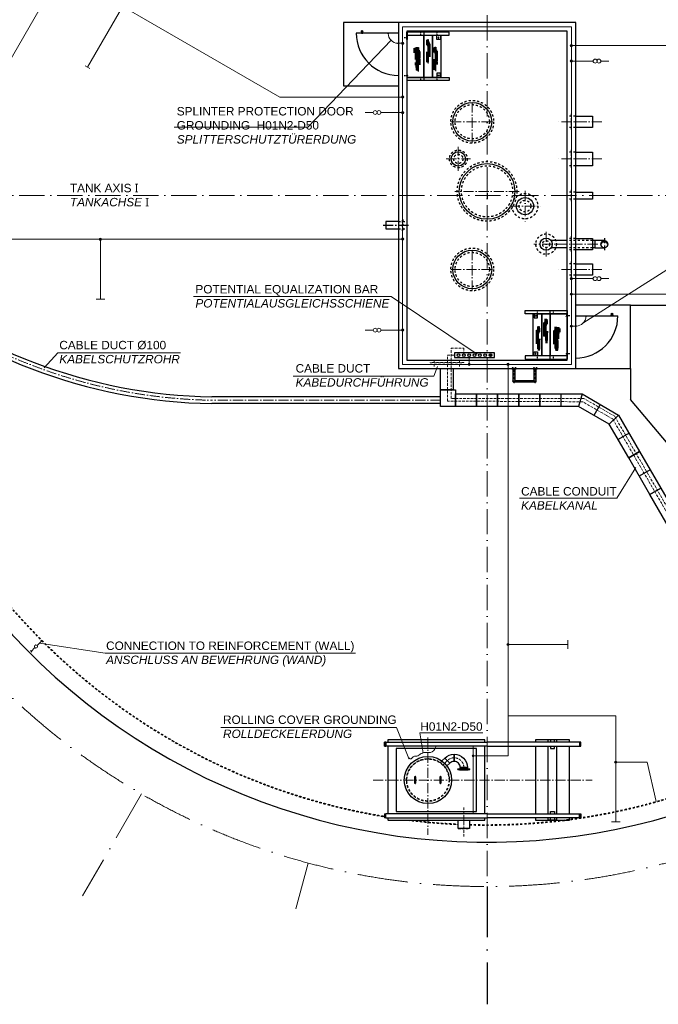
# Model space of a CAD drawing. Header units: millimetres. Extents: x -1777 to 1198744, y 17256 to 76241.
# Tile 2 of 201: x 8338 to 23467, y 17256 to 40591. Entities that reach past the tile are written whole.
import ezdxf

# ---------------------------------------------------------------- set-up
doc = ezdxf.new("R2010")
doc.units = ezdxf.units.MM
doc.linetypes.add('ACAD_ISO10W100', pattern=[18, 12, -3, 0, -3])
doc.linetypes.add('JIS_02_1.0', pattern=[2, 1, -1])
for name, color, linetype, lineweight in [('Beschriftung', 7, 'Continuous', 9), ('Böschung', 7, 'Continuous', 9), ('HO1N2-D50', 4, 'Continuous', 18), ('Mittellinien', 7, 'Continuous', 5), ('NYY 1x50_2', 3, 'ACAD_ISO10W100', 18), ('Trennstelle', 36, 'Continuous', 18), ('Verz. Bandstahl 30x3_5mm auf Putz', 1, 'GRENZE2', 18), ('Verz. Bandstahl 30x3_5mm im Beton', 5, 'GRENZE1', 18)]:
    doc.layers.add(name, color=color, linetype=linetype, lineweight=lineweight)
doc.styles.add('LBB3.5M1000', font='isocp.shx', dxfattribs={"height": 3.5})
doc.linetypes.add('GRENZE1', pattern='A,6.35,-2.54,[133,ltypeshp.shx,S=2.54,R=0,X=-2.54,Y=0],-2.54,25.4', length=36.83)
doc.linetypes.add('GRENZE2', pattern='A,6.35,-2.54,[132,ltypeshp.shx,S=2.54,R=0,X=-2.54,Y=0],-2.54,25.4', length=36.83)

msp = doc.modelspace()

# ---------------------------------------------------------------- hatches: boundary and pattern name
h = msp.add_hatch()
h.set_pattern_fill('NET', color=253, scale=10, angle=-90)
h.set_pattern_definition([(270, (22033.394, 21855.955), (31.75, -6e-15), []), (360, (22033.394, 21855.955), (8e-15, 31.75), [])])
h.paths.add_polyline_path([(17756.71001, 39942.53189), (17798.21824, 39940.45571), (17800.29367, 39868.82884), (17833.50024, 39848.06747), (17833.50024, 39527.30371), (17795.10514, 39523.15142), (17790.95432, 39373.66931), (17724.32349, 39398.8807), (17711.966, 39555.81062), (17725.67382, 39646.86307), (17697.67947, 39656.85353), (17697.67947, 39793.87881), (17673.1109, 39817.54298), (17673.1109, 39910.96928)])
h = msp.add_hatch()
h.set_pattern_fill('NET', color=253, scale=10, angle=-90)
h.set_pattern_definition([(270, (22268.953, 22043.846), (31.75, -6e-15), []), (360, (22268.953, 22043.846), (8e-15, 31.75), [])])
h.paths.add_polyline_path([(17992.26925, 40130.42261), (18033.77748, 40128.34644), (18035.85291, 40056.71956), (18069.05948, 40035.95819), (18069.05948, 39715.19444), (18030.66439, 39711.04214), (18026.51356, 39561.56003), (17974.62825, 39585.43564), (17970.47743, 39741.14622), (17969.43973, 39833.53446), (18003.68403, 39833.53446), (18003.68403, 39970.55974), (17971.51512, 40000.66382), (17971.51512, 40094.09012)])
h = msp.add_hatch()
h.set_pattern_fill('NET', color=253, scale=10, angle=-90)
h.set_pattern_definition([(270, (22446.4, 21864.26), (31.75, -6e-15), []), (360, (22446.4, 21864.26), (8e-15, 31.75), [])])
h.paths.add_polyline_path([(18169.717, 39950.83643), (18211.22523, 39948.76025), (18213.30066, 39877.13338), (18246.50723, 39856.37201), (18246.50723, 39535.60825), (18208.11213, 39531.45596), (18203.96131, 39381.97385), (18152.076, 39405.84945), (18147.92518, 39561.56003), (18146.88748, 39653.94828), (18181.13178, 39653.94828), (18181.13178, 39790.97355), (18148.96287, 39821.07763), (18148.96287, 39914.50393)])
h = msp.add_hatch(color=256)
h.dxf.hatch_style = 1
h.paths.add_polyline_path([(22273.92025, 35272.37245, 0.4142135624), (22189.77025, 35356.52245), (22189.77025, 35320.90459, -0.2677012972)])
h.paths.add_polyline_path([(22273.92025, 35272.37245, 0.4142135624), (22189.77025, 35356.52245, 0.4142135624), (22105.62025, 35272.37245, -0.5767336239)])
h = msp.add_hatch()
h.set_pattern_fill('NET', color=253, scale=10, angle=-90)
h.set_pattern_definition([(270, (22468.953, 15417.702), (31.75, -6e-15), []), (360, (22468.953, 15417.702), (8e-15, 31.75), [])])
h.paths.add_polyline_path([(20827.27124, 33504.27843), (20785.76302, 33502.20225), (20783.68759, 33430.57538), (20750.48101, 33409.81401), (20750.48101, 33089.05025), (20788.87611, 33084.89795), (20793.02694, 32921.96169), (20844.91224, 32945.83729), (20849.06307, 33115.00203), (20850.10077, 33207.39027), (20815.85646, 33207.39027), (20815.85646, 33344.41555), (20848.02537, 33374.51963), (20848.02537, 33467.94593)])
h = msp.add_hatch()
h.set_pattern_fill('NET', color=253, scale=10, angle=-90)
h.set_pattern_definition([(270, (22646.4, 15238.115), (31.75, -6e-15), []), (360, (22646.4, 15238.115), (8e-15, 31.75), [])])
h.paths.add_polyline_path([(20649.82349, 33324.69224), (20608.31527, 33322.61606), (20606.23984, 33250.98919), (20573.03327, 33230.22782), (20573.03327, 32909.46406), (20611.42836, 32905.31177), (20615.57919, 32743.19465), (20667.46449, 32767.07026), (20671.61532, 32935.41584), (20672.65302, 33027.80409), (20638.40871, 33027.80409), (20638.40871, 33164.82936), (20670.57762, 33194.93344), (20670.57762, 33288.35975)])
h = msp.add_hatch()
h.set_pattern_fill('NET', color=253, scale=10, angle=-90)
h.set_pattern_definition([(270, (22233.394, 15229.81), (31.75, -6e-15), []), (360, (22233.394, 15229.81), (8e-15, 31.75), [])])
h.paths.add_polyline_path([(21062.83048, 33316.3877), (21021.32226, 33314.31153), (21019.24683, 33242.68465), (20986.04026, 33221.92328), (20986.04026, 32901.15953), (21024.43535, 32897.00723), (21028.58618, 32734.72973), (21095.217, 32759.94112), (21107.57449, 32929.66643), (21093.86668, 33020.71888), (21121.86102, 33030.70935), (21121.86102, 33167.73462), (21146.4296, 33191.39879), (21146.4296, 33284.82509)])
h = msp.add_hatch(color=256)
h.dxf.hatch_style = 1
edge = h.paths.add_edge_path()
edge.add_arc((19490.77871, 32638.6729), 32.79169, 0, 360)
h = msp.add_hatch(color=256)
h.dxf.hatch_style = 1
edge = h.paths.add_edge_path()
edge.add_arc((19490.77871, 32638.6729), 32.79169, 0, 360)
h = msp.add_hatch(color=256)
h.dxf.hatch_style = 1
edge = h.paths.add_edge_path()
edge.add_arc((19490.77871, 32638.6729), 32.79169, 0, 360)
h = msp.add_hatch(color=256)
h.dxf.hatch_style = 1
edge = h.paths.add_edge_path()
edge.add_arc((19490.77871, 32638.6729), 32.79169, 0, 360)
h = msp.add_hatch(color=256)
h.dxf.hatch_style = 1
edge = h.paths.add_edge_path()
edge.add_arc((19490.77871, 32638.6729), 32.79169, 0, 360)
h = msp.add_hatch(color=256)
h.dxf.hatch_style = 1
edge = h.paths.add_edge_path()
edge.add_arc((19490.77871, 32638.6729), 32.79169, 0, 360)
h = msp.add_hatch(color=256)
h.dxf.hatch_style = 1
edge = h.paths.add_edge_path()
edge.add_arc((19490.77871, 32638.6729), 32.79169, 0, 360)
at = {"layer": 'Verz. Bandstahl 30x3_5mm auf Putz'}
h = msp.add_hatch(color=256, dxfattribs=at)
h.dxf.hatch_style = 1
edge = h.paths.add_edge_path()
edge.add_arc((19077.91617, 23144.32997), 20.98101, 0, 360)
at = {"layer": 'Verz. Bandstahl 30x3_5mm im Beton'}
h = msp.add_hatch(color=256, dxfattribs=at)
h.dxf.hatch_style = 1
edge = h.paths.add_edge_path()
edge.add_arc((17410.85787, 40031.35975), 26.4653, 0, 360)
h = msp.add_hatch(color=256, dxfattribs=at)
h.dxf.hatch_style = 1
edge = h.paths.add_edge_path()
edge.add_arc((21408.58771, 39978.38557), 26.4653, 0, 360)
h = msp.add_hatch(color=256, dxfattribs=at)
h.dxf.hatch_style = 1
edge = h.paths.add_edge_path()
edge.add_arc((21408.65678, 39610.08212), 26.4653, 0, 360)
h = msp.add_hatch(color=256, dxfattribs=at)
h.dxf.hatch_style = 1
edge = h.paths.add_edge_path()
edge.add_arc((17409.77025, 38759.24218), 26.4653, 0, 360)
h = msp.add_hatch(color=256, dxfattribs=at)
h.dxf.hatch_style = 1
edge = h.paths.add_edge_path()
edge.add_arc((17409.77025, 38390.86603), 26.4653, 0, 360)
h = msp.add_hatch(color=256, dxfattribs=at)
h.dxf.hatch_style = 1
edge = h.paths.add_edge_path()
edge.add_arc((10249.83685, 35388.71758), 26.4653, 0, 360)
h = msp.add_hatch(color=256, dxfattribs=at)
h.dxf.hatch_style = 1
edge = h.paths.add_edge_path()
edge.add_arc((17409.77025, 35393.77801), 26.4653, 0, 360)
h = msp.add_hatch(color=256, dxfattribs=at)
h.dxf.hatch_style = 1
edge = h.paths.add_edge_path()
edge.add_arc((21408.65678, 34453.87269), 26.4653, 0, 360)
h = msp.add_hatch(color=256, dxfattribs=at)
h.dxf.hatch_style = 1
edge = h.paths.add_edge_path()
edge.add_arc((21408.68263, 34085.57521), 26.4653, 0, 360)
h = msp.add_hatch(color=256, dxfattribs=at)
h.dxf.hatch_style = 1
edge = h.paths.add_edge_path()
edge.add_arc((17409.77025, 33234.67419), 26.4653, 0, 360)
h = msp.add_hatch(color=256, dxfattribs=at)
h.dxf.hatch_style = 1
edge = h.paths.add_edge_path()
edge.add_arc((21408.68263, 33328.50987), 26.4653, 0, 360)
h = msp.add_hatch(color=256, dxfattribs=at)
h.dxf.hatch_style = 1
edge = h.paths.add_edge_path()
edge.add_arc((18987.37747, 32422.37245), 26.4653, 0, 360)
h = msp.add_hatch(color=256, dxfattribs=at)
h.dxf.hatch_style = 1
edge = h.paths.add_edge_path()
edge.add_arc((19909.22358, 32422.37245), 26.4653, 0, 360)
h = msp.add_hatch(color=256, dxfattribs=at)
h.dxf.hatch_style = 1
edge = h.paths.add_edge_path()
edge.add_arc((19909.22358, 25784.30369), 26.4653, 0, 360)
h = msp.add_hatch(color=256, dxfattribs=at)
h.dxf.hatch_style = 1
edge = h.paths.add_edge_path()
edge.add_arc((22459.45979, 22995.37338), 26.4653, 0, 360)

# ---------------------------------------------------------------- linework, layer by layer
for p, q in [((17309.77025, 40522.37245), (16009.77025, 40522.37245)), ((16009.77025, 40522.37245), (16009.77025, 39022.37245)), ((17409.77025, 40522.37245), (17283.92025, 40522.37245)), ((17309.77025, 40272.37245), (16309.77025, 40272.37245)), ((17914.77025, 40297.37245), (17914.77025, 40222.37245)), ((17914.77025, 39222.37245), (17914.77025, 39147.37245)), ((16009.77025, 39022.37245), (17309.77025, 39022.37245)), ((21509.77025, 38308.87245), (21909.77025, 38308.87245)), ((21909.77025, 38308.87245), (21909.77025, 38035.87245)), ((21909.77025, 38035.87245), (21509.77025, 38035.87245)), ((21509.77025, 37454.32245), (21909.77025, 37454.32245)), ((21909.77025, 37454.32245), (21909.77025, 37130.42245)), ((21909.77025, 37130.42245), (21509.77025, 37130.42245)), ((19409.77025, 36481.36882), (19409.77025, 36363.37608)), ((21509.77025, 36506.52245), (21909.77025, 36506.52245)), ((21909.77025, 36506.52245), (21909.77025, 36338.22245)), ((21909.77025, 36338.22245), (21509.77025, 36338.22245)), ((17309.77025, 35806.52245), (17009.77025, 35806.52245)), ((17009.77025, 35806.52245), (17009.77025, 35638.22245)), ((17009.77025, 35638.22245), (17309.77025, 35638.22245)), ((21309.77025, 35356.52245), (20924.77037, 35356.52245)), ((21509.77025, 35408.87245), (21909.77025, 35408.87245)), ((21909.77025, 35408.87245), (21909.77025, 35135.87245)), ((21960.77025, 35356.52245), (21909.77025, 35356.52245)), ((22189.77025, 35356.52245), (21960.77025, 35356.52245)), ((21960.77025, 35356.52245), (21960.77025, 35188.22245)), ((21309.77025, 35188.22245), (20924.77037, 35188.22245)), ((21909.77025, 35135.87245), (21509.77025, 35135.87245)), ((21960.77025, 35188.22245), (21909.77025, 35188.22245)), ((21960.77025, 35188.22245), (22189.77025, 35188.22245)), ((21509.77025, 34808.87245), (21909.77025, 34808.87245)), ((21909.77025, 34808.87245), (21909.77025, 34535.87245)), ((21909.77025, 34535.87245), (21509.77025, 34535.87245)), ((20904.77025, 33622.37245), (20904.77025, 33697.37245)), ((22809.77025, 33822.37245), (21509.77025, 33822.37245)), ((22809.77025, 32322.37245), (22809.77025, 33822.37245)), ((22809.77025, 33822.37245), (23809.77025, 33822.37245)), ((21509.77025, 33572.37245), (22509.77025, 33572.37245)), ((20904.77025, 32547.37245), (20904.77025, 32622.37245)), ((20025.62025, 32022.37245), (20025.62025, 32313.11322)), ((20073.92025, 32022.37245), (20073.92025, 32313.11322)), ((20525.62025, 32022.37245), (20525.62025, 32313.11322)), ((20573.92025, 32022.37245), (20573.92025, 32313.11322)), ((21409.77025, 32322.37245), (21535.62025, 32322.37245)), ((21509.77025, 32322.37245), (22809.77025, 32322.37245)), ((22809.77025, 32322.37245), (22809.77025, 31592.54832)), ((20069.60105, 32008.23032), (20529.93945, 32008.23032)), ((20073.92025, 32036.51459), (20525.62025, 32036.51459)), ((20073.92025, 32022.37245), (20525.62025, 32022.37245)), ((18309.77025, 31652.37245), (12892.38266, 31652.37245)), ((21159.77025, 31722.37245), (21159.77025, 31422.37245)), ((21659.77025, 31722.37245), (21579.38549, 31422.37245)), ((28423.66009, 24902.17493), (22809.77025, 31592.54832)), ((18309.77025, 31492.37245), (12892.38266, 31492.37245)), ((22092.78295, 31472.37245), (21942.78295, 31212.56483)), ((22525.79565, 31222.37245), (22306.18041, 31002.75721)), ((22775.79565, 30789.35975), (22515.98803, 30639.35975)), ((23275.79565, 29923.33435), (23015.98803, 29773.33435)), ((16979.77025, 23377.19109), (16979.77025, 23467.19109)), ((17009.77025, 23467.19109), (16979.77025, 23467.19109)), ((16979.77025, 23377.19109), (17009.77025, 23377.19109)), ((16989.77025, 23377.19109), (16989.77025, 23467.19109)), ((17009.77025, 23467.19109), (19419.77025, 23467.19109)), ((19419.77025, 23377.19109), (17009.77025, 23377.19109)), ((19359.77025, 23522.37245), (17059.77025, 23522.37245)), ((17059.77025, 23377.19109), (17059.77025, 21767.55381)), ((19359.77025, 23467.19109), (19359.77025, 23522.37245)), ((19359.77025, 21767.55381), (19359.77025, 23377.19109)), ((21629.77025, 23467.19109), (19419.77025, 23467.19109)), ((19419.77025, 23377.19109), (21629.77025, 23377.19109)), ((20859.77025, 23467.19109), (20859.77025, 23522.37245)), ((21059.77025, 23522.37245), (20859.77025, 23522.37245)), ((20859.77025, 21767.55381), (20859.77025, 23377.19109)), ((21059.77025, 23467.19109), (21059.77025, 23522.37245)), ((21059.77025, 21767.55381), (21059.77025, 23377.19109)), ((21619.77025, 23377.19109), (21619.77025, 23467.19109)), ((21629.77025, 23377.19109), (21629.77025, 23467.19109)), ((19159.77025, 23322.37245), (17259.77025, 23322.37245)), ((17259.77025, 23322.37245), (17259.77025, 21822.37245)), ((19159.77025, 21822.37245), (19159.77025, 23322.37245)), ((18409.34291, 23090.94803), (18341.75394, 23023.35906)), ((18528.34898, 22971.94196), (18460.76001, 22904.35299)), ((18775.6234, 22869.51755), (18775.6234, 22857.51755)), ((18775.6234, 22869.51755), (18775.6234, 22857.51755)), ((18943.9234, 22869.51755), (18943.9234, 22857.51755)), ((18943.9234, 22869.51755), (18943.9234, 22857.51755)), ((17701.7734, 22497.37245), (17701.7734, 22647.37245)), ((17717.7734, 22647.37245), (17717.7734, 22497.37245)), ((18301.7734, 22497.37245), (18301.7734, 22647.37245)), ((18317.7734, 22647.37245), (18317.7734, 22497.37245)), ((18717.2734, 22817.51755), (18717.2734, 22836.51755)), ((18717.2734, 22836.51755), (19002.2734, 22836.51755)), ((18717.2734, 22817.51755), (19002.2734, 22817.51755)), ((18753.7734, 22814.51755), (18753.7734, 22817.51755)), ((18753.7734, 22814.51755), (18965.7734, 22814.51755)), ((18775.6234, 22857.51755), (18767.7734, 22836.51755)), ((18943.9234, 22857.51755), (18775.6234, 22857.51755)), ((18943.9234, 22857.51755), (18951.7734, 22836.51755)), ((18965.7734, 22814.51755), (18965.7734, 22817.51755)), ((19002.2734, 22817.51755), (19002.2734, 22836.51755)), ((16979.77025, 21767.55381), (16979.77025, 21677.55381)), ((16979.77025, 21767.55381), (17009.77025, 21767.55381)), ((16989.77025, 21767.55381), (16989.77025, 21677.55381)), ((19419.77025, 21767.55381), (17009.77025, 21767.55381)), ((17259.77025, 21822.37245), (19159.77025, 21822.37245)), ((19419.77025, 21767.55381), (21629.77025, 21767.55381)), ((21619.77025, 21767.55381), (21619.77025, 21677.55381)), ((21629.77025, 21767.55381), (21629.77025, 21677.55381)), ((17009.77025, 21677.55381), (16979.77025, 21677.55381)), ((17009.77025, 21677.55381), (19419.77025, 21677.55381)), ((17059.77025, 21622.37245), (19359.77025, 21622.37245)), ((21629.77025, 21677.55381), (19419.77025, 21677.55381)), ((20859.77025, 21622.37245), (20859.77025, 21677.55381)), ((21059.77025, 21622.37245), (20859.77025, 21622.37245)), ((21059.77025, 21622.37245), (21059.77025, 21677.55381))]:
    msp.add_line(p, q)
at = {"linetype": 'ACAD_ISO10W100', "ltscale": 0.5}
for p, q in [((17446.60227, 40172.37245), (17533.6087, 40172.37245)), ((17514.72263, 40172.37245), (17536.72971, 40185.07825)), ((17536.72971, 40159.66666), (17514.72263, 40172.37245)), ((17446.60227, 39272.37245), (17533.6087, 39272.37245)), ((17536.72971, 39285.07825), (17514.72263, 39272.37245)), ((17514.72263, 39272.37245), (17536.72971, 39259.66666)), ((21304.81786, 33572.37245), (21282.81078, 33585.07825)), ((21282.81078, 33559.66666), (21304.81786, 33572.37245)), ((21372.93823, 33572.37245), (21285.9318, 33572.37245)), ((21282.81078, 32685.07825), (21304.81786, 32672.37245)), ((21304.81786, 32672.37245), (21282.81078, 32659.66666)), ((21372.93823, 32672.37245), (21285.9318, 32672.37245))]:
    msp.add_line(p, q, dxfattribs=at)
at = {"linetype": 'JIS_02_1.0', "ltscale": 5}
for p, q in [((17834.00647, 40297.37245), (17834.00647, 40222.37245)), ((18216.57124, 40297.37245), (18216.57124, 40222.37245)), ((17834.00647, 39222.37245), (17834.00647, 39147.37245)), ((18216.57124, 39222.37245), (18216.57124, 39147.37245)), ((20602.96926, 33622.37245), (20602.96926, 33697.37245)), ((20985.53402, 33622.37245), (20985.53402, 33697.37245)), ((20602.96926, 32547.37245), (20602.96926, 32622.37245)), ((20985.53402, 32547.37245), (20985.53402, 32622.37245))]:
    msp.add_line(p, q, dxfattribs=at)
at = {"color": 253, "linetype": 'JIS_02_1.0', "ltscale": 25}
for p, q in [((18273.43529, 40172.37245), (18247.72485, 40172.37245)), ((18260.58007, 40185.22767), (18260.58007, 40159.51723)), ((18273.43529, 39272.37245), (18247.72485, 39272.37245)), ((18260.58007, 39259.51723), (18260.58007, 39285.22767)), ((20550.11404, 33572.37245), (20575.82447, 33572.37245)), ((20562.96926, 33585.22767), (20562.96926, 33559.51723)), ((20550.11404, 32672.37245), (20575.82447, 32672.37245)), ((20562.96926, 32659.51723), (20562.96926, 32685.22767))]:
    msp.add_line(p, q, dxfattribs=at)
at = {"linetype": 'JIS_02_1.0', "ltscale": 50}
for p, q in [((21509.77025, 38308.87245), (21309.77025, 38308.87245)), ((21509.77025, 38035.87245), (21309.77025, 38035.87245)), ((21509.77025, 37454.32245), (21309.77025, 37454.32245)), ((21509.77025, 37130.42245), (21309.77025, 37130.42245)), ((21509.77025, 36506.52245), (21309.77025, 36506.52245)), ((21509.77025, 36338.22245), (21309.77025, 36338.22245)), ((17309.77025, 35806.52245), (17509.77025, 35806.52245)), ((17309.77025, 35638.22245), (17509.77025, 35638.22245)), ((21509.77025, 35408.87245), (21309.77025, 35408.87245)), ((21909.77025, 35356.52245), (21309.77025, 35356.52245)), ((21909.77025, 35188.22245), (21309.77025, 35188.22245)), ((21509.77025, 35135.87245), (21309.77025, 35135.87245)), ((21509.77025, 34808.87245), (21309.77025, 34808.87245)), ((21509.77025, 34535.87245), (21309.77025, 34535.87245)), ((17059.77025, 23522.37245), (17059.77025, 23467.19109)), ((17059.77025, 21677.55381), (17059.77025, 21622.37245)), ((19359.77025, 21622.37245), (19359.77025, 21677.55381))]:
    msp.add_line(p, q, dxfattribs=at)
at = {"linetype": 'ACAD_ISO10W100', "ltscale": 20}
msp.add_line((16946.07611, 35722.37245), (17572.83008, 35722.37245), dxfattribs=at)
at = {"linetype": 'ACAD_ISO10W100', "ltscale": 10}
msp.add_line((22189.77025, 35416.88309), (22189.77025, 35127.86181), dxfattribs=at)
at = {"linetype": 'JIS_02_1.0', "lineweight": 9, "ltscale": 50}
for p, q in [((18159.77025, 32522.37245), (18159.77025, 32322.37245)), ((18759.77025, 32522.37245), (18759.77025, 32322.37245))]:
    msp.add_line(p, q, dxfattribs=at)
at = {"color": 253, "linetype": 'ACAD_ISO10W100', "ltscale": 5}
for p, q in [((20016.23193, 32359.5112), (20016.23193, 32300.45006)), ((20083.30856, 32359.5112), (20083.30856, 32300.45006)), ((20516.23193, 32359.5112), (20516.23193, 32300.45006)), ((20583.30856, 32359.5112), (20583.30856, 32300.45006))]:
    msp.add_line(p, q, dxfattribs=at)
at = {"linetype": 'JIS_02_1.0', "ltscale": 7}
for p, q in [((18341.75394, 23023.35906), (18298.7806, 22980.38573)), ((18460.76001, 22904.35299), (18417.78668, 22861.37966))]:
    msp.add_line(p, q, dxfattribs=at)
at = {"linetype": 'ACAD_ISO10W100'}
for p, q in [((17725.075, 22647.37245), (17694.4718, 22647.37245)), ((17709.7734, 22482.07085), (17709.7734, 22662.67405)), ((18325.075, 22647.37245), (18294.4718, 22647.37245)), ((18309.7734, 22482.07085), (18309.7734, 22662.67405)), ((17725.075, 22497.37245), (17694.4718, 22497.37245)), ((18325.075, 22497.37245), (18294.4718, 22497.37245))]:
    msp.add_line(p, q, dxfattribs=at)
at = {"linetype": 'ACAD_ISO10W100', "ltscale": 5}
msp.add_line((18725.62025, 21422.37245), (18993.92025, 21422.37245), dxfattribs=at)
at = {"linetype": 'ACAD_ISO10W100', "ltscale": 100}
msp.add_line((19409.77025, 20047.37245), (19409.77025, 17256.39941), dxfattribs=at)
for points in [[(17309.77025, 35722.37245), (17309.77025, 32322.37245), (21509.77025, 32322.37245), (21509.77025, 40522.37245), (17309.77025, 40522.37245), (17309.77025, 35722.37245)], [(16444.77762, 40302.32217), (16444.77762, 40297.96442), (16456.87419, 40297.96442), (16456.87419, 40302.32217)], [(18304.5889, 40222.37245), (18304.5889, 40122.37245), (18216.57124, 40122.37245), (18216.57124, 40222.37245)], [(18304.5889, 39222.37245), (18304.5889, 39322.37245), (18216.57124, 39322.37245), (18216.57124, 39222.37245)], [(20522.96926, 33622.37245), (20522.96926, 33522.37245), (20602.96926, 33522.37245), (20602.96926, 33622.37245)], [(22362.6663, 33602.32217), (22362.6663, 33597.96442), (22374.76288, 33597.96442), (22374.76288, 33602.32217)], [(20522.96926, 32622.37245), (20522.96926, 32722.37245), (20602.96926, 32722.37245), (20602.96926, 32622.37245)], [(18609.77025, 32322.37245), (18609.77025, 31822.37245), (18309.77025, 31822.37245), (18309.77025, 32322.37245)], [(21579.38549, 31422.37245), (20659.77025, 31422.37245), (20659.77025, 31722.37245), (21659.77025, 31722.37245)], [(21659.77025, 31722.37245), (22525.79565, 31222.37245)], [(22306.18041, 31002.75721), (21579.38549, 31422.37245)], [(22525.79565, 31222.37245), (23025.79565, 30356.34705), (22765.98803, 30206.34705), (22306.18041, 31002.75721)], [(16989.77025, 23462.19109), (17009.77025, 23462.19109), (17009.77025, 23382.19109), (16989.77025, 23382.19109)], [(21359.77025, 23467.19109), (21359.77025, 23522.37245), (20559.77025, 23522.37245), (20559.77025, 23467.19109)], [(20559.77025, 23377.19109), (20559.77025, 21767.55381)], [(21009.77025, 23467.19109), (21009.77025, 23522.19109), (20909.77025, 23522.19109), (20909.77025, 23467.19109)], [(20909.77025, 23377.19109), (20909.77025, 23322.19109), (21009.77025, 23322.19109), (21009.77025, 23377.19109)], [(21359.77025, 21767.55381), (21359.77025, 23377.19109)], [(21619.77025, 23462.19109), (21599.77025, 23462.19109), (21599.77025, 23382.19109), (21619.77025, 23382.19109)], [(16989.77025, 21682.55381), (17009.77025, 21682.55381), (17009.77025, 21762.55381), (16989.77025, 21762.55381)], [(20909.77025, 21767.55381), (20909.77025, 21822.55381), (21009.77025, 21822.55381), (21009.77025, 21767.55381)], [(21619.77025, 21682.55381), (21599.77025, 21682.55381), (21599.77025, 21762.55381), (21619.77025, 21762.55381)], [(18996.27025, 21622.37245), (18996.27025, 21422.37245), (18723.27025, 21422.37245), (18723.27025, 21622.37245)], [(20559.77025, 21677.55381), (20559.77025, 21622.37245), (21359.77025, 21622.37245), (21359.77025, 21677.55381)], [(21009.77025, 21677.55381), (21009.77025, 21622.55381), (20909.77025, 21622.55381), (20909.77025, 21677.55381)]]:
    msp.add_lwpolyline(points)
for points in [[(16429.99523, 40297.96442), (16429.99523, 40294.45658), (16471.65658, 40294.45658), (16471.65658, 40297.96442)], [(16433.14883, 40294.45658), (16433.14883, 40272.37245), (16468.50298, 40272.37245), (16468.50298, 40294.45658)], [(17509.77025, 40322.37245), (17509.77025, 32522.37245), (21309.77025, 32522.37245), (21309.77025, 40322.37245)], [(17514.72263, 40297.37245), (17514.72263, 40122.37245), (17509.77025, 40122.37245), (17509.77025, 40297.37245)], [(17514.72263, 40297.37245), (17514.72263, 40222.37245), (18509.5889, 40222.37245), (18509.5889, 40297.37245)], [(17514.72263, 39222.37245), (17514.72263, 40222.37245), (17914.72263, 40222.37245), (17914.72263, 39222.37245)], [(17914.77025, 39222.37245), (17914.77025, 40222.37245), (18114.72263, 40222.37245), (18114.72263, 39222.37245)], [(18114.72263, 39222.37245), (18114.72263, 40222.37245), (18314.67501, 40222.37245), (18314.67501, 39222.37245)], [(18269.12589, 40172.12461), (18265.4309, 40179.83432), (18256.88508, 40180.08215), (18252.03425, 40172.62029), (18255.72924, 40164.91058), (18264.27506, 40164.66275)], [(17514.72263, 39147.37245), (17514.72263, 39322.37245), (17509.77025, 39322.37245), (17509.77025, 39147.37245)], [(17514.72263, 39147.37245), (17514.72263, 39222.37245), (18509.5889, 39222.37245), (18509.5889, 39147.37245)], [(18269.12589, 39272.62029), (18265.4309, 39264.91058), (18256.88508, 39264.66275), (18252.03425, 39272.12461), (18255.72924, 39279.83432), (18264.27506, 39280.08215)], [(21304.81786, 33697.37245), (21304.81786, 33622.37245), (20309.95159, 33622.37245), (20309.95159, 33697.37245)], [(20704.81786, 33622.37245), (20704.81786, 32622.37245), (20504.86548, 32622.37245), (20504.86548, 33622.37245)], [(20904.77025, 33622.37245), (20904.77025, 32622.37245), (20704.81786, 32622.37245), (20704.81786, 33622.37245)], [(21304.81786, 33622.37245), (21304.81786, 32622.37245), (20904.81786, 32622.37245), (20904.81786, 33622.37245)], [(21304.81786, 33697.37245), (21304.81786, 33522.37245), (21309.77025, 33522.37245), (21309.77025, 33697.37245)], [(20554.42343, 33572.12461), (20558.11843, 33579.83432), (20566.66425, 33580.08215), (20571.51508, 33572.62029), (20567.82009, 33564.91058), (20559.27426, 33564.66275)], [(22389.54526, 33597.96442), (22389.54526, 33594.45658), (22347.88392, 33594.45658), (22347.88392, 33597.96442)], [(22386.39167, 33594.45658), (22386.39167, 33572.37245), (22351.03751, 33572.37245), (22351.03751, 33594.45658)], [(18640.30336, 32584.4916), (19586.1522, 32584.4916), (19586.1522, 32692.8542), (18640.30336, 32692.8542)], [(20554.42343, 32672.62029), (20558.11843, 32664.91058), (20566.66425, 32664.66275), (20571.51508, 32672.12461), (20567.82009, 32679.83432), (20559.27426, 32680.08215)], [(21304.81786, 32547.37245), (21304.81786, 32722.37245), (21309.77025, 32722.37245), (21309.77025, 32547.37245)], [(21304.81786, 32547.37245), (21304.81786, 32622.37245), (20309.95159, 32622.37245), (20309.95159, 32547.37245)], [(19999.77025, 32322.37245), (19999.77025, 32313.11322), (20099.77025, 32313.11322), (20099.77025, 32322.37245)], [(20499.77025, 32322.37245), (20499.77025, 32313.11322), (20599.77025, 32313.11322), (20599.77025, 32322.37245)], [(18309.77025, 31822.37245), (18659.77025, 31822.37245), (18659.77025, 31422.37245), (18309.77025, 31422.37245)], [(19159.77025, 31422.37245), (18659.77025, 31422.37245), (18659.77025, 31722.37245), (19159.77025, 31722.37245)], [(19659.77025, 31422.37245), (19159.77025, 31422.37245), (19159.77025, 31722.37245), (19659.77025, 31722.37245)], [(20159.77025, 31422.37245), (19659.77025, 31422.37245), (19659.77025, 31722.37245), (20159.77025, 31722.37245)], [(20659.77025, 31422.37245), (20159.77025, 31422.37245), (20159.77025, 31722.37245), (20659.77025, 31722.37245)], [(22765.98803, 30206.34705), (23025.79565, 30356.34705), (23525.79565, 29490.32164), (23265.98803, 29340.32164)], [(23265.98803, 29340.32164), (23525.79565, 29490.32164), (24025.79565, 28624.29624), (23765.98803, 28474.29624)]]:
    msp.add_lwpolyline(points, close=True)
at = {"linetype": 'JIS_02_1.0', "ltscale": 50}
for points in [[(21404.77025, 38358.87245), (21404.77025, 37985.87245), (21414.77025, 37985.87245), (21414.77025, 38358.87245)], [(21404.77025, 37504.32245), (21404.77025, 37080.42245), (21414.77025, 37080.42245), (21414.77025, 37504.32245)], [(21404.77025, 36556.52245), (21404.77025, 36288.22245), (21414.77025, 36288.22245), (21414.77025, 36556.52245)], [(17414.77025, 35856.52245), (17414.77025, 35588.22245), (17404.77025, 35588.22245), (17404.77025, 35856.52245)], [(21404.77025, 35458.87245), (21404.77025, 35085.87245), (21414.77025, 35085.87245), (21414.77025, 35458.87245)], [(21404.77025, 34858.87245), (21404.77025, 34485.87245), (21414.77025, 34485.87245), (21414.77025, 34858.87245)]]:
    msp.add_lwpolyline(points, close=True, dxfattribs=at)
at = {"linetype": 'JIS_02_1.0', "lineweight": 9, "ltscale": 50}
msp.add_lwpolyline([(18059.77025, 32466.76305), (18059.77025, 32456.76305), (18859.77025, 32456.76305), (18859.77025, 32466.76305)], close=True, dxfattribs=at)
for points in [[(18409.34291, 23090.94803, -0.1989123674), (18630.7734, 23182.66755), (18630.7734, 23014.36755, 0.1989123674), (18528.34898, 22971.94196)], [(18943.9234, 22869.51755), (18775.6234, 22869.51755, 0.4142135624), (18630.7734, 23014.36755), (18630.7734, 23182.66755, -0.4142135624)]]:
    msp.add_lwpolyline(points, format="xyb", close=True)
for centre, radius in [((16450.8259, 40318.79509), 17.54819), ((19059.77025, 38172.37245), 460), ((18729.77025, 37292.37245), 170), ((19409.77025, 36522.37245), 660), ((20309.77025, 36172.37245), 202.5), ((20809.77025, 35272.37245), 142.5), ((22189.77025, 35272.37245), 84.15), ((19059.77025, 34672.37245), 460), ((22368.71459, 33618.79509), 17.54819), ((18735.67685, 32638.6729), 32.79169), ((18861.52716, 32638.6729), 32.79169), ((18987.37747, 32638.6729), 32.79169), ((19113.22778, 32638.6729), 32.79169), ((19239.07809, 32638.6729), 32.79169), ((19364.9284, 32638.6729), 32.79169), ((19490.77871, 32638.6729), 32.79169), ((18009.7734, 22572.37245), 560)]:
    msp.add_circle(centre, radius)
at = {"linetype": 'JIS_02_1.0', "ltscale": 50}
for centre, radius in [((19059.77025, 38172.37245), 506), ((19059.77025, 38172.37245), 406), ((18729.77025, 37292.37245), 209.55), ((18729.77025, 37292.37245), 109.55), ((19409.77025, 36522.37245), 706), ((19409.77025, 36522.37245), 606), ((20309.77025, 36172.37245), 302.5), ((20309.77025, 36172.37245), 136.5), ((20809.77025, 35272.37245), 242.5), ((20809.77025, 35272.37245), 84.15), ((19059.77025, 34672.37245), 506), ((19059.77025, 34672.37245), 406), ((18009.7734, 22572.37245), 506), ((18009.7734, 22572.37245), 500)]:
    msp.add_circle(centre, radius, dxfattribs=at)
at = {"linetype": 'Continuous'}
for start, end in [(312.318634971, 178.371022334), (185.628977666, 299.246841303)]:
    msp.add_arc((19409.77025, 36422.37245), 15325, start, end, dxfattribs=at)
for centre, radius, start, end in [((17309.77025, 40272.37245), 1000, 180, 270), ((22189.77025, 35223.68456), 97.22002, 30.05301091, 149.94698909), ((13106.83492, 44070.38538), 12579.84098, 229.237885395, 269.02321463), ((13106.87401, 44070.75912), 12420.23888, 229.263361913, 269.010481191), ((21509.77025, 33572.37245), 1000, 270, 0), ((20049.77025, 32022.01755), 24.15261, 179.158063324, 0.841936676), ((20549.77025, 32022.01755), 24.15261, 179.158063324, 0.841936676), ((17709.7734, 22647.37245), 8, 0, 180), ((18309.7734, 22647.37245), 8, 0, 180), ((17709.7734, 22497.37245), 8, 180, 0), ((18309.7734, 22497.37245), 8, 180, 0)]:
    msp.add_arc(centre, radius, start, end)
at = {"linetype": 'JIS_02_1.0', "ltscale": 50}
for radius, start, end in [(14919, 181.194949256, 260.625924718), (14909, 181.195750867, 260.619580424), (14909, 268.410702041, 307.116508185), (14919, 268.411767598, 307.118442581), (14919, 262.75846969, 267.362594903), (14909, 263.067472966, 267.360824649)]:
    msp.add_arc((19409.77025, 36422.37245), radius, start, end, dxfattribs=at)
at = {"layer": 'Beschriftung'}
for p, q in [((17137.11318, 40102.56526), (15161.87464, 38041.55269)), ((15161.87464, 38041.55269), (11999.75261, 38041.55269)), ((23904.42221, 34812.41764), (21682.42732, 33399.71538)), ((17141.79244, 34033.89938), (12454.78375, 34033.89938)), ((17141.79244, 34033.89938), (19173.64869, 32664.31101)), ((9243.03082, 32694.81667), (8916.14569, 32338.18474)), ((12150.87705, 32694.81667), (9243.03082, 32694.81667)), ((18236.85615, 32373.00008), (18145.80448, 32141.84358)), ((14818.45827, 32142.18711), (18145.80448, 32141.84358)), ((22483.09836, 29250.09369), (22933.40926, 29975.78671)), ((22483.09836, 29250.09369), (20180.9972, 29250.09369)), ((10361.17532, 25579.13802), (8803.80363, 25816.40583)), ((16297.13426, 25579.13802), (10361.17532, 25579.13802)), ((17266.02642, 23819.63311), (13104.97597, 23819.63311)), ((17266.02642, 23819.63311), (17561.00555, 23084.24207)), ((19308.78662, 23688.13313), (17820.95697, 23688.13313)), ((17820.95697, 23688.13313), (17895.02717, 23215.34863))]:
    msp.add_line(p, q, dxfattribs=at)
at = {"layer": 'Böschung', "linetype": 'ACAD_ISO10W100', "ltscale": 100}
for p, q in [((11222.27025, 22241.20646), (9826.78373, 19824.15291)), ((15171.60838, 20605.33705), (14880.54169, 19519.06137))]:
    msp.add_line(p, q, dxfattribs=at)
for start, end in [(312.169885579, 174.047860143), (189.952139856, 299.540079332)]:
    msp.add_arc((19409.77025, 36422.37245), 16375, start, end, dxfattribs=at)
at = {"layer": 'HO1N2-D50'}
for p, q in [((17080.59628, 40262.89481), (17050.59628, 40262.89481)), ((21738.94422, 33560.04493), (21768.94422, 33560.04493))]:
    msp.add_line(p, q, dxfattribs=at)
at = {"layer": 'HO1N2-D50', "linetype": 'Continuous'}
for p, q in [((17297.44273, 40046.35975), (17297.44273, 40016.35975)), ((21522.09777, 33343.50987), (21522.09777, 33313.50987)), ((18211.99234, 23374.37657), (18181.99234, 23374.37657)), ((17551.06443, 23073.00934), (17570.94667, 23095.4748))]:
    msp.add_line(p, q, dxfattribs=at)
at = {"layer": 'HO1N2-D50'}
for centre, start, end in [((17309.77025, 40275.22233), 182.893900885, 267.106099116), ((21509.77025, 33572.37245), 272.893900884, 357.106099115)]:
    msp.add_arc(centre, 244.17397, start, end, dxfattribs=at)
at = {"layer": 'HO1N2-D50', "linetype": 'Continuous'}
msp.add_spline([(18196.99234, 23374.37657), (18193.32648, 23354.57184), (18069.32699, 23225.78706), (17952.76865, 23223.28457), (17836.51749, 23189.44251), (17746.99702, 23136.09197), (17674.75286, 23132.06849), (17611.87292, 23075.55947), (17577.2335, 23074.19257), (17561.00555, 23084.24207)], degree=3, dxfattribs=at)
at = {"layer": 'Mittellinien', "linetype": 'ACAD_ISO10W100', "ltscale": 50}
for p, q in [((19409.77025, 53297.37245), (19409.77025, 19547.37245)), ((3826.25022, 36422.37245), (33381.01543, 36422.37245))]:
    msp.add_line(p, q, dxfattribs=at)
at = {"layer": 'Mittellinien', "linetype": 'ACAD_ISO10W100', "ltscale": 20}
for p, q in [((19059.77025, 37672.16614), (19059.77025, 38672.57876)), ((18559.56394, 38172.37245), (19559.97656, 38172.37245)), ((22132.74159, 38172.37245), (21089.76886, 38172.37245)), ((18729.77025, 37006.43351), (18729.77025, 37578.31139)), ((18443.83131, 37292.37245), (19015.70919, 37292.37245)), ((22132.74159, 37292.37245), (21089.76886, 37292.37245)), ((20169.6973, 36522.37245), (18649.8432, 36522.37245)), ((20309.77025, 36533.05852), (20309.77025, 35811.68638)), ((19949.08418, 36172.37245), (20670.45631, 36172.37245)), ((20809.77025, 35563.2838), (20809.77025, 34981.4611)), ((22032.74159, 35272.37245), (20518.8589, 35272.37245)), ((19059.77025, 34172.16614), (19059.77025, 35172.57876)), ((18559.56394, 34672.37245), (19559.97656, 34672.37245)), ((22132.74159, 34672.37245), (21089.76886, 34672.37245)), ((18309.77025, 31572.37245), (12892.38266, 31572.37245)), ((18009.77025, 23580.90738), (18009.77025, 21272.37245)), ((16709.77025, 22572.37245), (21899.77025, 22572.37245))]:
    msp.add_line(p, q, dxfattribs=at)
at = {"layer": 'Mittellinien', "linetype": 'ACAD_ISO10W100', "ltscale": 5}
for p, q in [((20049.77025, 31978.22245), (20049.77025, 32313.11322)), ((20549.77025, 31978.22245), (20549.77025, 32313.11322)), ((20005.97659, 32022.37245), (20093.92025, 32022.37245)), ((20505.62025, 32022.37245), (20593.56391, 32022.37245)), ((18354.07781, 22916.67686), (18468.84595, 23031.445)), ((18859.7734, 22869.51755), (18859.7734, 22794.34006)), ((18859.77025, 21922.37245), (18859.77025, 21222.37245))]:
    msp.add_line(p, q, dxfattribs=at)
at = {"layer": 'Mittellinien', "linetype": 'ACAD_ISO10W100', "ltscale": 20}
msp.add_arc((13106.85434, 44070.57095), 12500.03855, 229.250538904, 269.016889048, dxfattribs=at)
at = {"layer": 'Mittellinien', "linetype": 'ACAD_ISO10W100', "ltscale": 5}
for start, end in [(90, 135.000000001), (0, 90)]:
    msp.add_arc((18630.7734, 22869.51755), 229, start, end, dxfattribs=at)
at = {"layer": 'NYY 1x50_2', "ltscale": 5}
for points in [[(26972.351, 23332.15862), (22433.96266, 31192.8778), (21699.33304, 31617.01642), (18558.18955, 31617.01642), (18558.18955, 32807.59108)], [(18558.18955, 32807.59108), (18861.52716, 32807.59108), (18861.52716, 32638.6729)], [(29100.42382, 19533.79952), (22387.30187, 31128.34052), (21675.81208, 31536.6562), (18470.6721, 31553.11985), (18470.6721, 32638.6729), (18640.30336, 32638.6729)]]:
    msp.add_lwpolyline(points, dxfattribs=at)
at = {"layer": 'Trennstelle'}
for p, q in [((21409.77025, 39610.08212), (21924.22291, 39610.08212)), ((22106.40511, 39610.08212), (22294.89715, 39610.08212)), ((16713.13538, 38390.86603), (16524.64334, 38390.86603)), ((17409.77025, 38390.86603), (16895.31759, 38390.86603)), ((21409.77025, 34453.87269), (21924.22291, 34453.87269)), ((22106.40511, 34453.87269), (22294.89715, 34453.87269)), ((16713.13538, 33234.67419), (16524.64334, 33234.67419)), ((17409.77025, 33234.67419), (16895.31759, 33234.67419))]:
    msp.add_line(p, q, dxfattribs=at)
for centre in [(21969.76846, 39610.08212), (22060.85956, 39610.08212), (16758.68094, 38390.86603), (16849.77204, 38390.86603), (21969.76846, 34453.87269), (22060.85956, 34453.87269), (16758.68094, 33234.67419), (16849.77204, 33234.67419)]:
    msp.add_circle(centre, 45.54555, dxfattribs=at)
at = {"layer": 'Verz. Bandstahl 30x3_5mm auf Putz', "linetype": 'Continuous'}
for p, q in [((19062.91542, 23373.04631), (19092.91542, 23373.04631)), ((19159.77023, 23144.33021), (19077.91617, 23144.32997)), ((19062.92064, 21771.69859), (19092.92064, 21771.69859))]:
    msp.add_line(p, q, dxfattribs=at)
at = {"layer": 'Verz. Bandstahl 30x3_5mm auf Putz', "ltscale": 10}
msp.add_line((19077.91542, 23373.04631), (19077.92064, 21771.69859), dxfattribs=at)
at = {"layer": 'Verz. Bandstahl 30x3_5mm auf Putz', "linetype": 'Continuous'}
msp.add_circle((19077.91617, 23144.32997), 20.98101, dxfattribs=at)
at = {"layer": 'Verz. Bandstahl 30x3_5mm im Beton', "ltscale": 15}
for p, q in [((10778.27366, 40908.49302), (9945.93767, 39466.8448)), ((17409.77025, 40422.37245), (21409.77025, 40422.37245)), ((17409.77025, 40422.37245), (17409.77025, 32422.37245)), ((21409.77025, 32422.37245), (21409.77025, 40422.37245)), ((17297.44273, 40031.35975), (17409.77025, 40031.35975)), ((9999.77009, 39435.76465), (9892.10526, 39497.92496)), ((17384.9912, 35393.77801), (3821.52495, 35383.65716)), ((10249.83685, 35388.71758), (10249.83685, 33971.4473)), ((10146.18509, 33971.4473), (10353.48862, 33971.4473)), ((21522.09777, 33328.50987), (21409.77025, 33328.50987)), ((17409.77025, 32422.37245), (21409.77025, 32422.37245)), ((19909.22358, 25784.30369), (21326.49387, 25784.30369)), ((21326.49387, 25680.65193), (21326.49387, 25887.95546)), ((22355.80803, 21578.58876), (22563.11155, 21578.58876))]:
    msp.add_line(p, q, dxfattribs=at)
at = {"layer": 'Verz. Bandstahl 30x3_5mm im Beton', "linetype": 'Continuous'}
msp.add_line((18987.37747, 32422.37245), (18987.37747, 32605.88121), dxfattribs=at)
at = {"layer": 'Verz. Bandstahl 30x3_5mm im Beton', "linetype": 'Continuous', "ltscale": 15}
for p, q in [((8696.0772, 25708.6794), (8608.03466, 25620.63686)), ((8858.48771, 25871.08991), (8749.11956, 25761.72176)), ((8876.07956, 25853.49806), (8840.89585, 25888.68176)), ((8625.62651, 25603.04501), (8590.4428, 25638.22871))]:
    msp.add_line(p, q, dxfattribs=at)
at = {"layer": 'Verz. Bandstahl 30x3_5mm im Beton', "ltscale": 15}
for points in [[(17409.77025, 38759.24218), (14500.88532, 38759.24218), (7677.5318, 42698.70717), (8017.85875, 43288.17075)], [(21408.58771, 39978.38557), (24944.41221, 39978.38557), (30756.78649, 43334.16142), (31042.92485, 42838.55525)], [(9328.36823, 41745.59631), (7927.16118, 39318.63451), (5004.72469, 41005.904)], [(21409.77025, 34085.57521), (24200.35152, 34085.57521), (31243.59436, 30019.15706)], [(19909.22358, 32422.37245), (19909.22358, 23144.33021), (19159.77025, 23144.33021)], [(19909.22358, 24095.44149), (22459.45979, 24095.44149), (22459.45979, 21578.58876)], [(22459.45979, 22995.37338), (23202.41329, 22995.37338), (23418.64785, 22062.45667)]]:
    msp.add_lwpolyline(points, dxfattribs=at)
at = {"layer": 'Verz. Bandstahl 30x3_5mm im Beton', "linetype": 'Continuous', "ltscale": 15}
for centre in [(17410.85787, 40031.35975), (21408.58771, 39978.38557), (21408.65678, 39610.08212), (17409.77025, 38759.24218), (17409.77025, 38390.86603), (10249.83685, 35388.71758), (17409.77025, 35393.77801), (21408.65678, 34453.87269), (21408.68263, 34085.57521), (17409.77025, 33234.67419), (21408.68263, 33328.50987), (18987.37747, 32422.37245), (19909.22358, 32422.37245), (19909.22358, 25784.30369), (22459.45979, 22995.37338)]:
    msp.add_circle(centre, 26.4653, dxfattribs=at)
at = {"layer": 'Verz. Bandstahl 30x3_5mm im Beton', "ltscale": 15}
msp.add_circle((8722.59838, 25735.20058), 37.50661, dxfattribs=at)

# ---------------------------------------------------------------- texts
at = {"layer": 'Beschriftung', "char_height": 200, "width": 5981.0920088, "attachment_point": 1, "style": 'LBB3.5M1000'}
for s, insert in [('{\\fArial|b0|i0|c0|p34;SPLINTER PROTECTION DOOR GROUNDING  H01N2-D50\\P\\fArial|b0|i1|c0|p34;SPLITTERSCHUTZTÜRERDUNG}', (12059.17946, 38521.61365)), ('{\\fArial|b0|i0|c0|p34;\\C256;TANK AXIS \\fSegoe UI|b0|i0|c0|p34;I\\fArial|b0|i0|c0|p34;\\P\\fArial|b0|i1|c0|p34;TANKACHSE \\fSegoe UI|b0|i0|c0|p34;I}', (9527.50242, 36701.58966)), ('{\\fArial|b0|i0|c0|p34;POTENTIAL EQUALIZATION BAR\\P\\fArial|b0|i1|c0|p34;POTENTIALAUSGLEICHSSCHIENE}', (12501.06719, 34303.80704)), ('{\\fArial|b0|i0|c0|p34;CABLE DUCT %%C100\\P\\fArial|b0|i1|c0|p34;KABELSCHUTZROHR}', (9276.46765, 32979.9411)), ('{\\fArial|b0|i0|c0|p34;CABLE DUCT\\P\\fArial|b0|i1|c0|p34;KABEDURCHFÜHRUNG}', (14874.59211, 32428.42182)), ('{\\fArial|b0|i0|c0|p34;\\C256;CABLE CONDUIT\\P\\fArial|b0|i1|c0|p34;KABELKANAL}', (20216.91635, 29514.05341)), ('{\\fArial|b0|i0|c0|p34;CONNECTION TO REINFORCEMENT (WALL)\\P\\fArial|b0|i1|c0|p34;ANSCHLUSS AN BEWEHRUNG (WAND)}', (10384.7812, 25854.43603)), ('{\\fArial|b0|i0|c0|p34;ROLLING COVER GROUNDING\\P\\fArial|b0|i1|c0|p34;ROLLDECKELERDUNG}', (13155.27334, 24100.78433)), ('{\\fArial|b0|i0|c0|p34;H01N2-D50}', (17829.26211, 23939.82479))]:
    msp.add_mtext(s, dxfattribs=dict(at, insert=insert))

doc.saveas('drawing.dxf')
